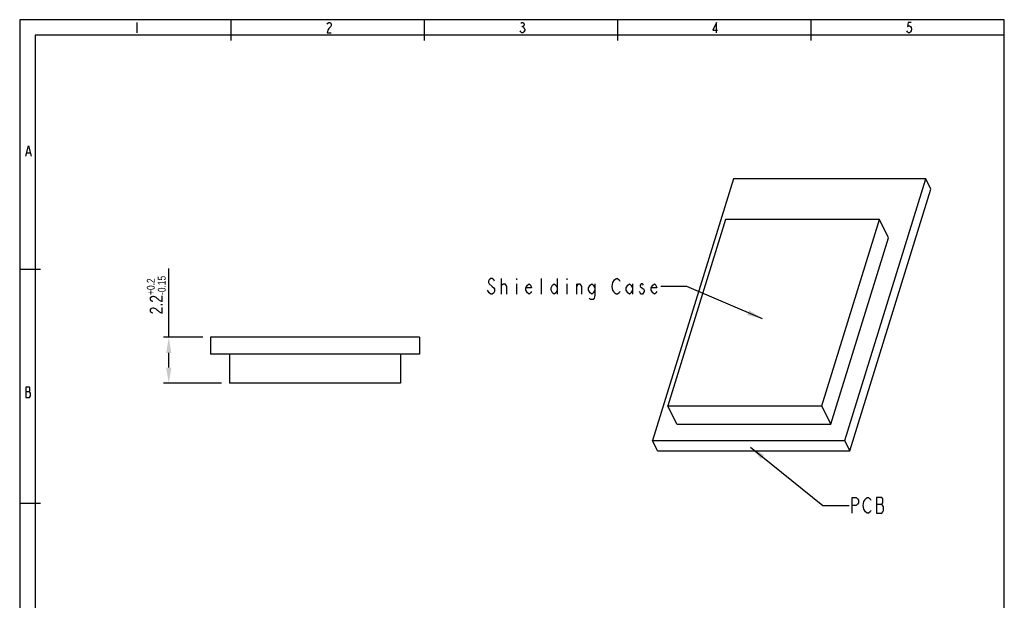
# Model space of a CAD drawing. Header units: millimetres. Extents: x 0 to 189, y 4 to 276.
# Tile 6 of 6: x 0 to 189, y 164 to 276. Entities that reach past the tile are written whole.
import ezdxf

# ---------------------------------------------------------------- set-up
doc = ezdxf.new("R2010")
doc.units = ezdxf.units.MM
doc.header["$LTSCALE"] = 19.36
doc.header["$PDMODE"] = 3
doc.header["$PDSIZE"] = 8
doc.layers.get('0').update_dxf_attribs({"linetype": 'CONTINUOUS'})
doc.layers.get('Defpoints').update_dxf_attribs({"linetype": 'CONTINUOUS'})
doc.styles.get("Standard").update_dxf_attribs({"font": 'txt', "width": 0.8})
doc.dimstyles.new('DIMSTYLE_1', dxfattribs={"dimtxt": 2.5, "dimasz": 3, "dimexe": 1, "dimexo": 1.5, "dimgap": 0.65, "dimtad": 1, "dimlfac": 0.25, "dimdsep": 46, "dimtxsty": 'Standard', "dimblk": '_FILLED', "dimcen": 0.09, "dimadec": 0, "dimazin": 0, "dimtol": 1, "dimtp": 0.2, "dimtm": 0.15, "dimtfac": 0.6, "dimtofl": 0, "dimtmove": 0, "dimatfit": 3, "dimldrblk": '_FILLED', "dimfxl": 0, "dimtolj": 1, "dimarcsym": 0})

# ---------------------------------------------------------------- blocks, each defined once
blk = doc.blocks.new('_FILLED')
at = {"color": 0, "linetype": 'ByBlock'}
blk.add_solid([(0, 0), (-1, 0.167), (-1, -0.167)], dxfattribs=at)
blk = doc.blocks.new('*D2')
at = {"color": 0, "lineweight": -2}
for p, q in [((28.55, 214.7), (28.55, 227.87)), ((35.05, 214.7), (27.55, 214.7)), ((28.55, 208.9), (28.55, 211.7)), ((38.65, 205.9), (27.55, 205.9))]:
    blk.add_line(p, q, dxfattribs=at)
at = {"layer": 'Defpoints', "color": 0, "lineweight": 0}
for p in [(28.55, 214.7), (36.55, 214.7), (40.15, 205.9)]:
    blk.add_point(p, dxfattribs=at)
at = {"color": 0, "lineweight": -2, "xscale": 3, "yscale": 3, "zscale": 3}
for p, rotation in [((28.55, 214.7), 90), ((28.55, 205.9), 270)]:
    blk.add_blockref('_FILLED', p, dxfattribs=dict(at, rotation=rotation))
at = {"color": 0, "lineweight": 0, "insert": (26.15, 222.79), "char_height": 2.5, "attachment_point": 5, "rotation": 90}
blk.add_mtext('\\A1;2.2{\\H0.6x;\\S+0.2^ -0.15;}', dxfattribs=at)

msp = doc.modelspace()

# ---------------------------------------------------------------- linework, layer by layer
at = {"color": 0, "linetype": 'Continuous'}
for p, q in [((0, 275.551), (0, 3.653)), ((188.542, 275.551), (0, 275.551)), ((40.487, 271.574), (40.487, 275.551)), ((77.501, 271.574), (77.501, 275.551)), ((114.515, 271.574), (114.515, 275.551)), ((151.529, 271.574), (151.529, 275.551)), ((188.542, 3.653), (188.542, 275.551)), ((22.417, 275.038), (22.417, 273.06)), ((58.88, 274.708), (58.979, 274.873)), ((58.979, 273.555), (58.88, 273.06)), ((58.979, 274.873), (59.176, 275.038)), ((59.176, 273.884), (58.979, 273.555)), ((59.176, 275.038), (59.374, 275.038)), ((59.374, 274.049), (59.176, 273.884)), ((59.374, 275.038), (59.572, 274.873)), ((59.572, 274.214), (59.374, 274.049)), ((59.572, 274.873), (59.671, 274.708)), ((59.671, 274.378), (59.572, 274.214)), ((59.671, 274.708), (59.671, 274.378)), ((95.937, 273.225), (95.838, 273.39)), ((95.937, 274.873), (96.135, 275.038)), ((96.135, 275.038), (96.332, 275.038)), ((96.135, 274.214), (96.332, 274.214)), ((96.332, 275.038), (96.53, 274.873)), ((96.53, 274.378), (96.332, 274.214)), ((96.332, 274.214), (96.53, 274.049)), ((96.53, 274.873), (96.629, 274.708)), ((96.629, 274.543), (96.53, 274.378)), ((96.53, 274.049), (96.629, 273.884)), ((96.728, 273.555), (96.53, 273.225)), ((96.629, 274.708), (96.629, 274.543)), ((96.629, 273.884), (96.728, 273.719)), ((96.728, 273.719), (96.728, 273.555)), ((133.421, 275.038), (132.729, 273.555)), ((132.729, 273.555), (133.619, 273.555)), ((133.421, 273.06), (133.421, 275.038)), ((170.004, 273.225), (169.905, 273.39)), ((170.103, 275.038), (170.004, 274.214)), ((170.004, 274.214), (170.202, 274.378)), ((170.696, 275.038), (170.103, 275.038)), ((170.202, 274.378), (170.4, 274.378)), ((170.4, 274.378), (170.598, 274.214)), ((170.598, 274.214), (170.696, 274.049)), ((170.696, 273.39), (170.598, 273.225)), ((170.696, 274.049), (170.795, 273.719)), ((170.795, 273.719), (170.696, 273.39)), ((2.977, 272.574), (2.977, 37.144)), ((188.542, 272.574), (2.977, 272.574)), ((58.88, 273.06), (59.671, 273.06)), ((96.135, 273.06), (95.937, 273.225)), ((96.332, 273.06), (96.135, 273.06)), ((96.53, 273.225), (96.332, 273.06)), ((170.202, 273.06), (170.004, 273.225)), ((170.4, 273.06), (170.202, 273.06)), ((170.598, 273.225), (170.4, 273.06)), ((1.181, 249.412), (1.675, 251.39)), ((1.675, 251.39), (2.169, 249.412)), ((1.378, 250.071), (1.971, 250.071)), ((136.666, 245.06), (121.173, 194.928)), ((173.508, 245.06), (136.666, 245.06)), ((158.016, 194.928), (173.508, 245.06)), ((174.484, 243.071), (173.508, 245.06)), ((158.992, 192.938), (174.484, 243.071)), ((135.156, 237.262), (124.118, 201.542)), ((164.63, 237.262), (135.156, 237.262)), ((153.592, 201.542), (164.63, 237.262)), ((166.338, 233.781), (164.63, 237.262)), ((155.3, 198.061), (166.338, 233.781)), ((3.977, 227.72), (0, 227.72)), ((89.892, 225.71), (89.742, 225.46)), ((89.742, 225.46), (89.742, 225.21)), ((89.742, 225.21), (89.892, 224.96)), ((90.192, 225.96), (89.892, 225.71)), ((89.892, 224.96), (90.492, 224.46)), ((90.492, 225.96), (90.192, 225.96)), ((90.792, 225.71), (90.492, 225.96)), ((90.492, 224.46), (90.792, 224.21)), ((90.942, 225.46), (90.792, 225.71)), ((92.292, 222.96), (92.292, 225.96)), ((92.292, 224.71), (92.592, 224.96)), ((92.592, 224.96), (92.892, 224.96)), ((92.892, 224.96), (93.192, 224.46)), ((93.192, 224.46), (93.192, 222.96)), ((95.142, 225.96), (95.142, 225.71)), ((95.142, 224.96), (95.142, 222.96)), ((96.942, 224.21), (97.242, 224.71)), ((97.242, 224.71), (97.542, 224.96)), ((97.542, 224.96), (97.842, 224.71)), ((97.842, 224.71), (97.992, 224.21)), ((99.942, 222.96), (99.942, 225.96)), ((101.742, 224.21), (102.042, 224.71)), ((102.042, 224.71), (102.342, 224.96)), ((102.342, 224.96), (102.642, 224.71)), ((102.642, 224.71), (102.942, 224.21)), ((102.942, 225.96), (102.942, 222.96)), ((104.742, 225.96), (104.742, 225.71)), ((104.742, 224.96), (104.742, 222.96)), ((106.692, 222.96), (106.692, 224.96)), ((106.692, 224.46), (106.992, 224.96)), ((106.992, 224.96), (107.292, 224.96)), ((107.292, 224.96), (107.592, 224.46)), ((107.592, 224.46), (107.592, 222.96)), ((108.942, 224.21), (109.242, 224.71)), ((109.242, 224.71), (109.542, 224.96)), ((109.542, 224.96), (109.842, 224.71)), ((109.842, 224.71), (110.142, 224.21)), ((110.142, 224.96), (110.142, 222.71)), ((113.442, 224.46), (113.592, 225.21)), ((113.592, 223.71), (113.442, 224.46)), ((113.592, 225.21), (113.892, 225.71)), ((113.892, 225.71), (114.192, 225.96)), ((114.192, 225.96), (114.492, 225.96)), ((114.492, 225.96), (114.792, 225.71)), ((114.792, 225.71), (114.942, 225.46)), ((116.142, 224.21), (116.442, 224.71)), ((116.442, 224.71), (116.742, 224.96)), ((116.742, 224.96), (117.042, 224.71)), ((117.042, 224.71), (117.342, 224.21)), ((117.342, 224.96), (117.342, 222.96)), ((118.992, 224.96), (118.842, 224.71)), ((118.842, 224.71), (118.842, 224.46)), ((118.842, 224.46), (119.142, 224.21)), ((119.292, 224.96), (118.992, 224.96)), ((119.442, 224.71), (119.292, 224.96)), ((120.942, 224.21), (121.242, 224.71)), ((121.242, 224.71), (121.542, 224.96)), ((121.542, 224.96), (121.842, 224.71)), ((121.842, 224.71), (121.992, 224.21)), ((127.742, 224.46), (122.742, 224.46)), ((142.244, 218.249), (127.742, 224.46)), ((89.892, 223.21), (89.592, 223.71)), ((90.192, 222.96), (89.892, 223.21)), ((90.492, 222.96), (90.192, 222.96)), ((90.792, 223.21), (90.492, 222.96)), ((90.792, 224.21), (90.942, 223.96)), ((90.942, 223.46), (90.792, 223.21)), ((90.942, 223.96), (90.942, 223.46)), ((96.942, 223.71), (96.942, 224.21)), ((97.992, 224.21), (96.942, 224.21)), ((97.242, 223.21), (96.942, 223.71)), ((97.542, 222.96), (97.242, 223.21)), ((97.842, 223.21), (97.542, 222.96)), ((97.992, 223.46), (97.842, 223.21)), ((101.742, 223.71), (101.742, 224.21)), ((102.042, 223.21), (101.742, 223.71)), ((102.342, 222.96), (102.042, 223.21)), ((102.642, 223.21), (102.342, 222.96)), ((102.942, 223.71), (102.642, 223.21)), ((108.942, 223.71), (108.942, 224.21)), ((109.242, 223.21), (108.942, 223.71)), ((109.542, 222.96), (109.242, 223.21)), ((109.842, 223.21), (109.542, 222.96)), ((110.142, 223.71), (109.842, 223.21)), ((110.142, 222.71), (109.992, 222.21)), ((113.742, 223.46), (113.592, 223.71)), ((113.892, 223.21), (113.742, 223.46)), ((114.192, 222.96), (113.892, 223.21)), ((114.492, 222.96), (114.192, 222.96)), ((114.792, 223.21), (114.492, 222.96)), ((114.942, 223.46), (114.792, 223.21)), ((116.142, 223.71), (116.142, 224.21)), ((116.442, 223.21), (116.142, 223.71)), ((116.742, 222.96), (116.442, 223.21)), ((117.042, 223.21), (116.742, 222.96)), ((117.342, 223.71), (117.042, 223.21)), ((118.842, 223.21), (118.692, 223.46)), ((118.992, 222.96), (118.842, 223.21)), ((119.292, 222.96), (118.992, 222.96)), ((119.142, 224.21), (119.442, 223.96)), ((119.592, 223.46), (119.292, 222.96)), ((119.442, 223.96), (119.592, 223.71)), ((119.592, 223.71), (119.592, 223.46)), ((120.942, 223.71), (120.942, 224.21)), ((121.992, 224.21), (120.942, 224.21)), ((121.242, 223.21), (120.942, 223.71)), ((121.542, 222.96), (121.242, 223.21)), ((121.842, 223.21), (121.542, 222.96)), ((121.992, 223.46), (121.842, 223.21)), ((109.242, 221.96), (109.092, 222.21)), ((109.842, 221.96), (109.242, 221.96)), ((109.992, 222.21), (109.842, 221.96)), ((36.545, 214.703), (36.545, 211.503)), ((76.545, 214.703), (36.545, 214.703)), ((76.545, 214.703), (76.545, 211.503)), ((76.545, 211.503), (36.545, 211.503)), ((40.145, 211.503), (40.145, 205.903)), ((72.945, 211.503), (72.945, 205.903)), ((72.945, 205.903), (40.145, 205.903)), ((1.873, 205.168), (1.181, 205.168)), ((1.181, 205.168), (1.181, 203.191)), ((1.181, 204.344), (1.873, 204.344)), ((1.971, 205.004), (1.873, 205.168)), ((1.873, 204.344), (1.971, 204.509)), ((1.971, 204.18), (1.873, 204.344)), ((1.971, 204.509), (1.971, 205.004)), ((2.07, 204.015), (1.971, 204.18)), ((2.07, 203.521), (2.07, 204.015)), ((1.181, 203.191), (1.873, 203.191)), ((1.873, 203.191), (2.07, 203.521)), ((125.826, 198.061), (124.118, 201.542)), ((124.118, 201.542), (153.592, 201.542)), ((155.3, 198.061), (153.592, 201.542)), ((125.826, 198.061), (155.3, 198.061)), ((122.15, 192.938), (121.173, 194.928)), ((121.173, 194.928), (158.016, 194.928)), ((158.992, 192.938), (158.016, 194.928)), ((122.15, 192.938), (158.992, 192.938)), ((139.924, 193.652), (153.812, 182.502)), ((159.412, 181.002), (159.412, 184.002)), ((159.412, 184.002), (160.162, 184.002)), ((160.162, 184.002), (160.462, 183.752)), ((160.462, 183.752), (160.612, 183.502)), ((160.612, 183.002), (160.462, 182.752)), ((160.612, 183.502), (160.612, 183.002)), ((161.512, 182.502), (161.662, 183.252)), ((161.662, 183.252), (161.812, 183.502)), ((161.812, 183.502), (161.962, 183.752)), ((161.962, 183.752), (162.262, 184.002)), ((162.262, 184.002), (162.562, 184.002)), ((162.562, 184.002), (162.862, 183.752)), ((162.862, 183.752), (163.012, 183.502)), ((164.062, 184.002), (164.062, 181.002)), ((165.112, 184.002), (164.062, 184.002)), ((165.262, 183.752), (165.112, 184.002)), ((165.112, 182.752), (165.262, 183.002)), ((165.262, 183.002), (165.262, 183.752)), ((3.977, 182.866), (0, 182.866)), ((153.812, 182.502), (158.812, 182.502)), ((160.162, 182.502), (159.412, 182.502)), ((160.462, 182.752), (160.162, 182.502)), ((161.662, 181.752), (161.512, 182.502)), ((161.962, 181.252), (161.662, 181.752)), ((162.262, 181.002), (161.962, 181.252)), ((162.562, 181.002), (162.262, 181.002)), ((162.862, 181.252), (162.562, 181.002)), ((163.012, 181.502), (162.862, 181.252)), ((164.062, 182.752), (165.112, 182.752)), ((164.062, 181.002), (165.112, 181.002)), ((165.412, 182.252), (165.112, 182.752)), ((165.112, 181.002), (165.262, 181.252)), ((165.262, 181.252), (165.412, 181.502)), ((165.412, 181.502), (165.412, 182.252))]:
    msp.add_line(p, q, dxfattribs=at)
for points in [[(139.289, 218.97), (142.244, 218.249), (139.683, 219.889)], [(142.577, 192.164), (139.924, 193.652), (141.951, 191.384)]]:
    msp.add_solid(points, dxfattribs=at)

# ---------------------------------------------------------------- dimensions: what is measured, and where the dimension line sits
at = {"lineweight": 0}
dim = msp.add_linear_dim(base=(28.545, 214.703), p1=(40.145, 205.903), p2=(36.545, 214.703), angle=90, dimstyle='DIMSTYLE_1', dxfattribs=at)
dim.commit()
dim.dimension.update_dxf_attribs({"geometry": '*D2', "text_midpoint": (26.145, 222.787)})

doc.saveas('drawing.dxf')
